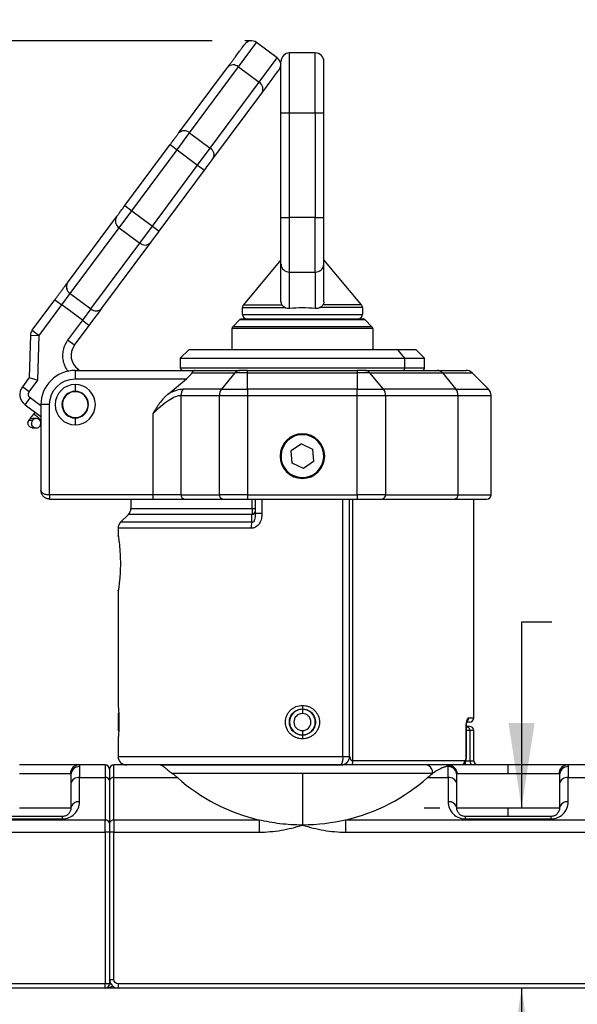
# Model space of a CAD drawing. Header units: millimetres. Extents: x 25 to 1092, y 25 to 838.
# Tile 4 of 60: x 265 to 352, y 125 to 278. Entities that reach past the tile are written whole.
import ezdxf

# ---------------------------------------------------------------- set-up
doc = ezdxf.new("R2010")
doc.units = ezdxf.units.MM
doc.header["$LTSCALE"] = 4
doc.linetypes.add('SLD-Solid', pattern=[0])
doc.layers.add('DIMENSIONS', color=140, linetype='SLD-Solid', lineweight=25)
doc.styles.add('SLDTEXTSTYLE0', font='VERDANA.TTF')
doc.dimstyles.new('SLDDIMSTYLE0', dxfattribs={"dimtxt": 8.632031, "dimasz": 13.208, "dimexe": 0, "dimexo": 0.0625, "dimgap": 2.158008, "dimtad": 0, "dimtih": 1, "dimtoh": 1, "dimlfac": 0.75, "dimrnd": 1e-09, "dimzin": 4, "dimdsep": 46, "dimtxsty": 'SLDTEXTSTYLE0', "dimsah": 1, "dimcen": 0.09, "dimadec": 0, "dimazin": 1, "dimtfac": 1, "dimtmove": 0, "dimatfit": 0, "dimfxl": 0, "dimfrac": 2, "dimtolj": 1, "dimtzin": 12, "dimarcsym": 0})
doc.dimstyles.new('SLDDIMSTYLE4', dxfattribs={"dimtxt": 8.632031, "dimasz": 13.208, "dimexe": 0, "dimexo": 0.0625, "dimgap": 2.158008, "dimtad": 0, "dimtih": 1, "dimtoh": 1, "dimlfac": 0.75, "dimrnd": 1e-09, "dimzin": 12, "dimdsep": 46, "dimtxsty": 'SLDTEXTSTYLE0', "dimsah": 1, "dimcen": 0.09, "dimadec": 0, "dimazin": 3, "dimtfac": 1, "dimtofl": 0, "dimtmove": 0, "dimatfit": 3, "dimfxl": 0, "dimfrac": 2, "dimtolj": 1, "dimtzin": 12, "dimarcsym": 0})

# ---------------------------------------------------------------- blocks, each defined once
blk = doc.blocks.new('_D_20')
at = {"layer": 'DIMENSIONS'}
for p, q in [((417.4, 335.51), (417.4, 360.91)), ((354.57, 335.51), (430.1, 335.51)), ((404.57, 317.79), (401.67, 317.79)), ((401.67, 317.79), (401.67, 304.07)), ((430.22, 317.79), (433.12, 317.79)), ((433.12, 317.79), (433.12, 304.07)), ((401.67, 304.07), (404.57, 304.07)), ((433.12, 304.07), (430.22, 304.07)), ((354.57, 298.18), (430.1, 298.18)), ((417.4, 298.18), (417.4, 272.78))]:
    blk.add_line(p, q, dxfattribs=at)
for points in [[(417.4, 335.51), (419.43, 348.72), (415.36, 348.72)], [(417.4, 298.18), (415.36, 284.97), (419.43, 284.97)]]:
    blk.add_solid(points, dxfattribs=at)
at = {"layer": 'DIMENSIONS', "char_height": 8.467, "attachment_point": 1, "style": 'SLDTEXTSTYLE0'}
for s, insert in [('28.0', (404.57, 330.48)), ('1.10', (404.57, 314.82))]:
    blk.add_mtext(s, dxfattribs=dict(at, insert=insert))
blk = doc.blocks.new('_D_21')
at = {"layer": 'DIMENSIONS'}
for p, q in [((455.04, 338.18), (455.04, 363.58)), ((354.57, 338.18), (467.74, 338.18)), ((442.21, 317.79), (439.32, 317.79)), ((439.32, 317.79), (439.32, 304.07)), ((467.87, 317.79), (470.76, 317.79)), ((470.76, 317.79), (470.76, 304.07)), ((439.32, 304.07), (442.21, 304.07)), ((470.76, 304.07), (467.87, 304.07)), ((354.57, 295.51), (467.74, 295.51)), ((455.04, 295.51), (455.04, 270.11))]:
    blk.add_line(p, q, dxfattribs=at)
for points in [[(455.04, 338.18), (457.07, 351.38), (453.01, 351.38)], [(455.04, 295.51), (453.01, 282.3), (457.07, 282.3)]]:
    blk.add_solid(points, dxfattribs=at)
at = {"layer": 'DIMENSIONS', "char_height": 8.467, "attachment_point": 1, "style": 'SLDTEXTSTYLE0'}
for s, insert in [('32.0', (442.21, 330.48)), ('1.26', (442.21, 314.82))]:
    blk.add_mtext(s, dxfattribs=dict(at, insert=insert))
blk = doc.blocks.new('_D_26')
at = {"layer": 'DIMENSIONS'}
for p, q in [((295.02, 274.91), (42.32, 274.91)), ((55.02, 274.91), (55.02, 220.75)), ((42.2, 205.1), (39.3, 205.1)), ((39.3, 205.1), (39.3, 191.38)), ((67.85, 205.1), (70.75, 205.1)), ((70.75, 205.1), (70.75, 191.38)), ((39.3, 191.38), (42.2, 191.38)), ((70.75, 191.38), (67.85, 191.38)), ((55.02, 127.7), (55.02, 189.45)), ((123.29, 127.7), (42.32, 127.7))]:
    blk.add_line(p, q, dxfattribs=at)
for points in [[(55.02, 274.91), (52.99, 261.71), (57.05, 261.71)], [(55.02, 127.7), (57.05, 140.91), (52.99, 140.91)]]:
    blk.add_solid(points, dxfattribs=at)
at = {"layer": 'DIMENSIONS', "char_height": 8.467, "attachment_point": 1, "style": 'SLDTEXTSTYLE0'}
for s, insert in [('110.4', (38.61, 217.78)), ('4.35', (42.2, 202.13))]:
    blk.add_mtext(s, dxfattribs=dict(at, insert=insert))
blk = doc.blocks.new('_D_28')
at = {"layer": 'DIMENSIONS'}
for p, q in [((347.81, 184.58), (343.12, 184.58)), ((343.12, 184.58), (343.12, 155.7)), ((363.37, 184.58), (360.47, 184.58)), ((360.47, 184.58), (360.47, 170.86)), ((389.02, 184.58), (391.92, 184.58)), ((391.92, 184.58), (391.92, 170.86)), ((360.47, 170.86), (363.37, 170.86)), ((391.92, 170.86), (389.02, 170.86)), ((327.96, 155.7), (330.42, 155.7)), ((343.12, 127.7), (343.12, 102.3))]:
    blk.add_line(p, q, dxfattribs=at)
for points in [[(343.12, 155.7), (345.15, 168.91), (341.09, 168.91)], [(343.12, 127.7), (341.09, 114.5), (345.15, 114.5)]]:
    blk.add_solid(points, dxfattribs=at)
at = {"layer": 'DIMENSIONS', "char_height": 8.467, "attachment_point": 1, "style": 'SLDTEXTSTYLE0'}
for s, insert in [('21.0', (363.37, 197.27)), ('0.83', (363.37, 181.62))]:
    blk.add_mtext(s, dxfattribs=dict(at, insert=insert))

msp = doc.modelspace()

# ---------------------------------------------------------------- linework, layer by layer
for p, q in [((299.099, 270.856), (301.919, 274.65)), ((305.129, 272.263), (301.919, 274.65)), ((307.037, 263.703), (307.037, 273.036)), ((311.037, 273.036), (307.037, 273.036)), ((311.037, 263.703), (311.037, 273.036)), ((291.494, 260.626), (299.099, 270.856)), ((299.099, 270.856), (302.309, 268.47)), ((302.309, 268.47), (305.129, 272.263)), ((289.77, 260.541), (297.374, 270.771)), ((294.704, 258.24), (302.309, 268.47)), ((295.12, 256.564), (302.725, 266.794)), ((305.704, 263.703), (307.037, 263.703)), ((305.704, 247.442), (305.704, 263.703)), ((307.037, 247.442), (307.037, 263.703)), ((307.037, 263.703), (311.037, 263.703)), ((311.037, 263.703), (312.371, 263.703)), ((311.037, 263.703), (311.037, 247.442)), ((312.371, 247.442), (312.371, 263.703)), ((289.531, 257.985), (291.494, 260.626)), ((291.494, 260.626), (294.704, 258.24)), ((281.419, 249.308), (288.461, 258.781)), ((288.461, 258.781), (289.531, 257.985)), ((282.489, 248.512), (289.531, 257.985)), ((289.531, 257.985), (292.741, 255.599)), ((292.741, 255.599), (294.704, 258.24)), ((285.699, 246.126), (292.741, 255.599)), ((292.741, 255.599), (293.811, 254.803)), ((286.769, 245.331), (293.811, 254.803)), ((280.525, 245.871), (282.489, 248.512)), ((281.419, 249.308), (282.489, 248.512)), ((282.489, 248.512), (285.699, 246.126)), ((272.505, 237.318), (280.11, 247.547)), ((305.704, 247.442), (307.037, 247.442)), ((307.037, 238.983), (307.037, 247.442)), ((311.037, 247.442), (307.037, 247.442)), ((311.037, 238.983), (311.037, 247.442)), ((311.037, 247.442), (312.371, 247.442)), ((272.921, 235.642), (280.525, 245.871)), ((280.525, 245.871), (283.735, 243.485)), ((283.735, 243.485), (285.699, 246.126)), ((285.699, 246.126), (286.769, 245.331)), ((276.131, 233.255), (283.735, 243.485)), ((277.855, 233.34), (285.46, 243.57)), ((305.704, 240.854), (299.86, 233.889)), ((318.215, 233.889), (312.371, 240.854)), ((305.704, 234.332), (305.704, 240.191)), ((307.037, 238.983), (311.037, 238.983)), ((307.037, 233.312), (307.037, 238.983)), ((311.037, 238.983), (311.037, 233.312)), ((312.371, 234.332), (312.371, 240.191)), ((267.007, 229.921), (270.539, 234.672)), ((270.539, 234.672), (271.609, 233.877)), ((271.609, 233.877), (272.918, 235.638)), ((272.918, 235.638), (272.921, 235.642)), ((272.918, 235.638), (276.128, 233.252)), ((272.921, 235.642), (276.131, 233.255)), ((268.077, 229.126), (271.609, 233.877)), ((274.819, 231.49), (271.609, 233.877)), ((276.128, 233.252), (274.819, 231.49)), ((276.128, 233.252), (276.131, 233.255)), ((299.704, 232.37), (299.704, 233.46)), ((299.704, 233.46), (306.311, 233.46)), ((299.86, 233.889), (305.843, 233.889)), ((318.371, 233.46), (311.764, 233.46)), ((318.215, 233.889), (312.231, 233.889)), ((318.371, 233.46), (318.371, 232.37)), ((274.819, 231.49), (272.515, 228.392)), ((274.819, 231.49), (275.889, 230.695)), ((298.221, 230.487), (299.32, 231.586)), ((299.32, 231.586), (318.755, 231.586)), ((299.704, 232.37), (318.371, 232.37)), ((318.755, 231.586), (319.854, 230.487)), ((267.007, 229.921), (268.077, 229.126)), ((273.585, 227.596), (275.889, 230.695)), ((298.104, 226.903), (298.104, 230.204)), ((319.971, 230.204), (298.104, 230.204)), ((319.854, 230.487), (298.221, 230.487)), ((319.971, 230.204), (319.971, 226.903)), ((266.744, 229.164), (266.558, 222.613)), ((266.744, 229.164), (268.077, 229.126)), ((267.879, 222.155), (268.077, 229.126)), ((273.585, 227.596), (272.515, 228.392)), ((291.371, 226.903), (290.037, 225.57)), ((323.862, 226.903), (291.371, 226.903)), ((324.981, 225.57), (323.862, 226.903)), ((326.704, 226.903), (323.862, 226.903)), ((328.037, 225.57), (326.704, 226.903)), ((290.037, 225.57), (290.037, 224.103)), ((290.037, 225.57), (324.981, 225.57)), ((324.981, 224.103), (324.981, 225.57)), ((324.981, 225.57), (328.037, 225.57)), ((328.037, 224.103), (328.037, 225.57)), ((273.704, 223.703), (273.704, 222.37)), ((273.704, 223.703), (292.355, 223.703)), ((274.014, 223.703), (274.134, 223.865)), ((274.352, 223.703), (274.134, 223.865)), ((290.037, 224.103), (324.981, 224.103)), ((292.355, 223.703), (299.319, 223.703)), ((300.513, 223.313), (300.513, 223.703)), ((300.513, 223.703), (317.562, 223.703)), ((317.562, 223.703), (317.562, 223.313)), ((318.756, 223.703), (330.022, 223.703)), ((324.981, 224.103), (328.037, 224.103)), ((266.558, 222.613), (265.479, 221.162)), ((266.549, 220.366), (267.879, 222.155)), ((266.558, 222.613), (267.879, 222.155)), ((273.704, 222.37), (290.983, 222.37)), ((288.137, 220.023), (290.983, 222.37)), ((291.858, 223.313), (298.542, 223.313)), ((298.542, 223.313), (296.437, 220.76)), ((300.513, 223.313), (298.542, 223.313)), ((300.513, 220.76), (300.513, 223.313)), ((300.513, 223.313), (317.562, 223.313)), ((317.562, 223.313), (317.562, 220.76)), ((319.533, 223.313), (317.562, 223.313)), ((321.638, 220.76), (319.533, 223.313)), ((319.533, 223.313), (330.8, 223.313)), ((330.8, 223.313), (332.904, 220.76)), ((330.8, 223.313), (335.428, 223.313)), ((337.98, 220.76), (335.428, 223.313)), ((266.549, 220.366), (265.479, 221.162)), ((273.704, 221.503), (273.704, 220.436)), ((296.437, 220.76), (290.468, 220.76)), ((296.437, 220.76), (300.513, 220.76)), ((300.513, 220.76), (300.513, 219.817)), ((317.562, 220.76), (300.513, 220.76)), ((317.562, 219.817), (317.562, 220.76)), ((317.562, 220.76), (321.638, 220.76)), ((332.904, 220.76), (321.638, 220.76)), ((332.904, 220.76), (337.98, 220.76)), ((265.891, 218.363), (266.686, 219.433)), ((268.371, 218.181), (266.686, 219.433)), ((290.146, 219.817), (296.115, 219.817)), ((290.146, 219.817), (290.146, 204.37)), ((296.115, 219.817), (300.513, 219.817)), ((296.115, 204.37), (296.115, 219.817)), ((300.513, 219.817), (317.562, 219.817)), ((300.513, 219.817), (300.513, 204.37)), ((317.562, 204.37), (317.562, 219.817)), ((317.562, 219.817), (321.96, 219.817)), ((321.96, 219.817), (321.96, 204.37)), ((321.96, 219.817), (333.226, 219.817)), ((333.226, 219.817), (333.226, 204.37)), ((333.226, 219.817), (338.371, 219.817)), ((338.371, 204.37), (338.371, 219.817)), ((265.891, 218.363), (268.371, 216.52)), ((268.371, 218.37), (268.371, 205.036)), ((269.704, 218.37), (268.371, 218.37)), ((269.704, 204.37), (269.704, 218.37)), ((266.494, 215.934), (267.028, 215.9)), ((267.671, 216.212), (267.156, 216.246)), ((267.462, 217.195), (267.213, 216.901)), ((268.227, 215.874), (268.319, 215.982)), ((268.331, 215.952), (268.371, 215.998)), ((273.704, 216.303), (273.704, 215.236)), ((285.748, 216.922), (285.748, 204.37)), ((267.029, 214.784), (267.579, 214.748)), ((309.037, 213.703), (309.037, 213.836)), ((308.869, 212.287), (307.293, 211.182)), ((307.461, 209.265), (307.293, 211.182)), ((308.869, 212.287), (310.613, 211.474)), ((310.613, 211.474), (310.782, 209.557)), ((309.206, 208.453), (307.461, 209.265)), ((310.782, 209.557), (309.206, 208.453)), ((309.037, 206.903), (309.037, 207.036)), ((285.748, 204.37), (269.704, 204.37)), ((269.704, 204.37), (269.704, 203.703)), ((269.704, 203.703), (285.748, 203.703)), ((282.371, 203.703), (282.371, 202.255)), ((290.146, 204.37), (285.748, 204.37)), ((285.748, 204.37), (285.748, 203.703)), ((290.146, 204.37), (296.115, 204.37)), ((290.696, 203.703), (296.665, 203.703)), ((300.513, 204.37), (296.115, 204.37)), ((300.513, 204.37), (300.513, 203.703)), ((300.513, 204.37), (317.562, 204.37)), ((300.513, 203.703), (317.562, 203.703)), ((301.233, 202.255), (301.233, 203.703)), ((301.704, 203.703), (301.704, 201.472)), ((302.745, 203.703), (302.745, 201.472)), ((315.33, 163.703), (315.33, 203.703)), ((316.371, 163.703), (316.371, 203.703)), ((316.842, 203.703), (316.842, 163.036)), ((321.96, 204.37), (317.562, 204.37)), ((317.562, 204.37), (317.562, 203.703)), ((321.41, 203.703), (332.676, 203.703)), ((321.96, 204.37), (333.226, 204.37)), ((333.226, 204.37), (338.371, 204.37)), ((335.704, 169.703), (335.704, 203.703)), ((282.371, 202.255), (301.233, 202.255)), ((301.233, 202.255), (301.704, 202.255)), ((280.761, 200.094), (281.98, 201.313)), ((301.174, 201.313), (281.98, 201.313)), ((301.169, 200.094), (301.174, 201.313)), ((302.745, 201.472), (301.704, 201.472)), ((280.371, 199.151), (280.371, 198.022)), ((301.06, 199.151), (280.371, 199.151)), ((301.169, 200.094), (280.761, 200.094)), ((280.371, 189.384), (280.371, 171.673)), ((280.389, 189.422), (280.383, 189.384)), ((280.401, 189.519), (280.399, 189.491)), ((309.04, 171.629), (309.04, 171.07)), ((280.46, 170.459), (280.371, 170.37)), ((280.371, 170.37), (280.371, 170.209)), ((280.371, 170.209), (280.467, 170.294)), ((280.371, 170.209), (280.371, 167.703)), ((309.037, 171.07), (309.764, 170.925)), ((309.037, 171.036), (309.037, 170.37)), ((334.518, 163.703), (334.518, 168.37)), ((334.518, 168.37), (334.548, 168.37)), ((334.548, 163.703), (334.548, 168.37)), ((334.901, 169.703), (335.704, 169.703)), ((280.371, 167.703), (280.458, 167.616)), ((309.037, 167.703), (309.037, 167.036)), ((309.037, 167.003), (309.037, 166.444)), ((335.063, 167.703), (334.548, 167.703)), ((335.063, 167.703), (335.063, 163.036)), ((335.704, 167.703), (335.063, 167.703)), ((335.704, 163.036), (335.704, 167.703)), ((280.371, 166.4), (280.371, 163.703)), ((278.371, 162.37), (274.261, 162.37)), ((278.371, 162.37), (278.371, 160.417)), ((279.704, 160.417), (279.704, 162.37)), ((286.973, 162.37), (279.704, 162.37)), ((280.371, 163.703), (315.33, 163.703)), ((315.33, 163.703), (316.371, 163.703)), ((334.297, 163.036), (316.842, 163.036)), ((334.412, 163.036), (335.063, 163.036)), ((334.412, 162.37), (334.412, 162.955)), ((334.548, 163.703), (334.518, 163.703)), ((335.063, 163.036), (335.704, 163.036)), ((341.037, 161.036), (341.037, 162.37)), ((354.371, 162.37), (350.261, 162.37)), ((265.037, 161.036), (272.943, 161.036)), ((274.371, 162.126), (274.371, 160.417)), ((309.037, 161.036), (288.805, 161.036)), ((309.037, 161.036), (309.037, 153.036)), ((329.27, 161.036), (309.037, 161.036)), ((331.704, 160.417), (331.704, 162.126)), ((333.065, 161.036), (341.037, 161.036)), ((341.037, 161.036), (348.943, 161.036)), ((350.371, 162.126), (350.371, 160.417)), ((273.037, 159.474), (273.037, 155.703)), ((274.371, 156.646), (274.371, 160.417)), ((274.371, 160.417), (278.371, 160.417)), ((278.371, 160.417), (278.371, 153.817)), ((279.037, 159.946), (279.037, 153.346)), ((279.704, 160.417), (289.582, 160.417)), ((279.704, 153.817), (279.704, 160.417)), ((328.493, 160.417), (331.704, 160.417)), ((331.704, 160.417), (331.704, 156.646)), ((333.037, 155.703), (333.037, 159.474)), ((349.037, 159.474), (349.037, 155.703)), ((350.371, 156.646), (350.371, 160.417)), ((350.371, 160.417), (354.371, 160.417)), ((265.037, 155.703), (273.037, 155.703)), ((333.037, 155.703), (341.037, 155.703)), ((341.037, 155.703), (349.037, 155.703)), ((341.037, 154.37), (341.037, 155.703)), ((278.371, 153.817), (239.761, 153.817)), ((271.704, 154.37), (258.371, 154.37)), ((258.371, 153.979), (271.704, 153.979)), ((271.704, 153.979), (271.704, 154.37)), ((278.371, 151.932), (278.371, 153.817)), ((279.704, 153.817), (279.704, 151.932)), ((302.313, 153.817), (279.704, 153.817)), ((302.313, 153.817), (302.313, 151.932)), ((315.761, 153.817), (315.761, 151.932)), ((354.371, 153.817), (315.761, 153.817)), ((334.371, 154.37), (334.371, 153.979)), ((347.704, 154.37), (334.371, 154.37)), ((334.371, 153.979), (347.704, 153.979)), ((347.704, 153.979), (347.704, 154.37)), ((239.761, 151.932), (278.371, 151.932)), ((278.371, 151.932), (278.371, 128.37)), ((279.037, 151.932), (278.371, 151.932)), ((279.037, 151.932), (279.037, 129.036)), ((279.704, 151.932), (279.037, 151.932)), ((279.037, 151.932), (279.037, 128.37)), ((279.704, 129.036), (279.704, 151.932)), ((279.704, 151.932), (302.313, 151.932)), ((315.761, 151.932), (354.371, 151.932)), ((279.037, 129.036), (279.704, 129.036)), ((278.371, 128.37), (204.371, 128.37)), ((278.371, 127.703), (204.371, 127.703)), ((278.371, 127.703), (278.371, 128.37)), ((279.037, 128.37), (278.371, 128.37)), ((280.371, 127.703), (278.371, 127.703)), ((279.037, 128.37), (279.216, 128.37)), ((354.371, 128.37), (280.371, 128.37)), ((280.371, 128.37), (280.371, 127.703)), ((354.371, 127.703), (280.371, 127.703))]:
    msp.add_line(p, q)
at = {"flags": 128}
for points in [[(280.408, 197.863), (280.396, 197.908), (280.389, 197.984)], [(280.389, 189.422), (280.396, 189.498), (280.401, 189.519)], [(316.842, 163.036), (316.839, 162.906), (316.827, 162.781), (316.809, 162.666), (316.785, 162.565), (316.756, 162.482), (316.722, 162.421), (316.685, 162.383), (316.647, 162.37)]]:
    msp.add_lwpolyline(points, dxfattribs=at)
for centre, radius, start, end in [((301.124, 273.58), 1.333, 53.37274, 143.37274), ((307.037, 271.703), 1.333, 90, 180), ((311.037, 271.703), 1.333, 360, 90), ((298.28, 269.935), 1.233, 48.35968, 137.27577), ((304.334, 271.193), 1.333, 323.37274, 53.37274), ((301.663, 267.42), 1.233, 329.46971, 58.3858), ((290.675, 259.705), 1.233, 48.35968, 137.27577), ((294.058, 257.19), 1.233, 329.46971, 58.3858), ((281.171, 246.921), 1.233, 149.46971, 238.3858), ((284.554, 244.406), 1.233, 228.35968, 317.27577), ((306.978, 240.257), 1.275, 182.95214, 272.67534), ((311.097, 240.257), 1.275, 267.32466, 357.04786), ((273.564, 236.688), 1.233, 149.46243, 238.38091), ((273.567, 236.691), 1.233, 149.46971, 238.3858), ((276.947, 234.173), 1.233, 228.36457, 317.28305), ((276.95, 234.177), 1.233, 228.35968, 317.27577), ((300.371, 233.46), 0.667, 140, 180), ((317.704, 233.46), 0.667, 0, 40), ((299.603, 231.303), 0.4, 90, 135), ((300.371, 232.37), 0.667, 180, 270), ((317.704, 232.37), 0.667, 270, 0), ((318.472, 231.303), 0.4, 45, 90), ((268.077, 229.126), 1.333, 143.37274, 178.37274), ((298.504, 230.204), 0.4, 135, 180), ((319.571, 230.204), 0.4, 0, 45), ((275.725, 226.005), 2.667, 143.37274, 233.37274), ((273.704, 218.37), 5.333, 90, 180), ((290.437, 224.103), 0.4, 180, 270), ((299.342, 222.689), 1.014, 91.26355, 142.07802), ((318.733, 222.689), 1.014, 37.92198, 88.73645), ((324.61, 224.074), 0.372, 275.43706, 4.56041), ((327.637, 224.103), 0.4, 270, 0), ((330, 222.689), 1.014, 37.92198, 88.73645), ((334.485, 222.37), 1.333, 45, 90), ((267.084, 219.968), 2, 143.37274, 233.37274), ((273.704, 218.37), 3.133, 90, 270), ((273.704, 218.37), 2.067, 90, 180), ((273.704, 218.37), 2, 339.0388, 159.0388), ((273.704, 218.37), 3.133, 270, 90), ((273.704, 218.37), 2.067, 0, 90), ((291.634, 219.836), 1.487, 141.57262, 180.71028), ((297.602, 219.836), 1.487, 141.57262, 180.71028), ((320.473, 219.836), 1.487, 359.28972, 38.42738), ((331.739, 219.836), 1.487, 359.28972, 38.42738), ((337.037, 219.817), 1.333, 0, 45), ((273.704, 218.37), 2, 159.0388, 339.0388), ((273.704, 218.37), 2.067, 180, 270), ((273.704, 218.37), 2.067, 270, 0), ((265.157, 213.343), 4.109, 39.41556, 59.97568), ((309.037, 210.37), 3.467, 90, 270), ((309.037, 210.37), 3.333, 335.02257, 155.02257), ((309.037, 210.37), 3.467, 270, 90), ((309.037, 210.37), 3.333, 155.02257, 335.02257), ((290.761, 204.316), 0.617, 175.03898, 263.98031), ((296.729, 204.316), 0.617, 175.03898, 263.98031), ((321.345, 204.316), 0.617, 276.01969, 4.96102), ((332.612, 204.316), 0.617, 276.01969, 4.96102), ((337.704, 204.37), 0.667, 270, 0), ((281.037, 202.255), 1.333, 315, 0), ((301.158, 201.864), 0.552, 271.71505, 351.62256), ((281.704, 199.151), 1.333, 135, 180), ((304.743, 199.204), 3.683, 166.02229, 180.82687), ((309.037, 169.036), 2, 90, 270), ((309.037, 169.036), 1.333, 90, 270), ((309.037, 169.036), 2.033, 89.93766, 90), ((309.037, 169.036), 2, 270, 90), ((309.037, 169.036), 1.333, 270, 90), ((334.231, 169.699), 0.67, 304.05398, 0.35284), ((335.037, 169.703), 0.667, 270, 0), ((335.037, 167.703), 0.667, 0, 90), ((274.269, 161.044), 1.326, 90.34134, 180.33732), ((278.371, 161.703), 0.667, 0, 90), ((279.704, 161.703), 0.667, 90, 180), ((281.704, 163.703), 1.333, 180, 270), ((313.592, 163.386), 1.767, 324.89325, 10.34524), ((315.037, 163.703), 1.333, 270, 0), ((328.097, 161.211), 1.186, 351.5269, 77.66547), ((331.712, 160.897), 1.33, 1.09601, 90.11043), ((333.648, 163.019), 0.65, 271.59396, 1.50985), ((335.722, 163.029), 0.659, 179.31145, 269.29449), ((336.371, 163.036), 0.667, 180, 270), ((350.269, 161.044), 1.326, 90.34134, 180.33732), ((274.347, 160.817), 1.31, 88.95437, 178.91474), ((331.728, 160.817), 1.31, 1.08526, 91.04563), ((350.347, 160.817), 1.31, 88.95437, 178.91474), ((274.204, 159.239), 1.19, 81.95053, 168.57825), ((278.454, 159.828), 0.595, 11.42175, 98.04947), ((279.621, 159.828), 0.595, 81.95053, 168.57825), ((309.037, 182.37), 29.333, 228.45066, 256.74852), ((309.037, 182.37), 29.333, 283.25148, 311.54934), ((331.871, 159.239), 1.19, 11.42175, 98.04947), ((350.204, 159.239), 1.19, 81.95053, 168.57825), ((274.204, 155.467), 1.19, 81.95053, 168.57825), ((331.871, 155.467), 1.19, 11.42175, 98.04947), ((350.204, 155.467), 1.19, 81.95053, 168.57825), ((278.454, 153.228), 0.595, 11.42175, 98.04947), ((279.621, 153.228), 0.595, 81.95053, 168.57825), ((280.371, 129.036), 1.333, 180, 270), ((278.371, 128.37), 0.667, 270, 0)]:
    msp.add_arc(centre, radius, start, end)
for centre, major_axis, ratio, start_param, end_param in [((309.037, 229.061), (9.333, 0), 0.4663077, 1.3548358, 1.7867568), ((292.355, 222.37), (0, 1.333), 0.5266817, 0, 0.7853982), ((290.068, 222.37), (1.832, 1.254), 0.2475294, 5.0593343, 5.8447325)]:
    msp.add_ellipse(centre, major_axis=major_axis, ratio=ratio, start_param=start_param, end_param=end_param)
for points, knots in [([(297.374, 270.771), (297.433, 270.85), (297.551, 271.009), (297.721, 271.237), (297.885, 271.458), (298.044, 271.672), (298.197, 271.878), (298.345, 272.076), (298.611, 272.434), (298.964, 272.909), (299.353, 273.432), (299.662, 273.848), (299.849, 274.1), (299.955, 274.242), (300.012, 274.319), (300.047, 274.366), (300.052, 274.372), (300.054, 274.375)], [0, 0, 0, 0, 0.0343141, 0.0685931, 0.1028519, 0.1371051, 0.1713675, 0.2056539, 0.239979, 0.3641255, 0.4883175, 0.6154333, 0.7425957, 0.8069779, 0.8712743, 0.9355825, 1, 1, 1, 1]), ([(305.704, 263.703), (305.704, 263.801), (305.704, 263.996), (305.704, 264.288), (305.704, 264.58), (305.704, 264.87), (305.704, 265.318), (305.704, 265.917), (305.704, 266.662), (305.704, 267.389), (305.704, 268.33), (305.704, 269.4), (305.704, 270.269), (305.704, 270.819), (305.704, 271.149), (305.704, 271.404), (305.704, 271.56), (305.704, 271.648), (305.704, 271.695), (305.704, 271.7), (305.704, 271.703)], [0, 0, 0, 0, 0.0233353, 0.0466281, 0.0699098, 0.0932116, 0.1165649, 0.1783006, 0.2400921, 0.3044019, 0.3687678, 0.5000056, 0.6312435, 0.6955534, 0.7599192, 0.821655, 0.8834464, 0.9223093, 0.9611121, 1, 1, 1, 1]), ([(312.371, 263.703), (312.371, 265.825), (312.371, 267.86), (312.371, 270.86), (312.371, 271.703), (312.371, 271.703)], [0, 0, 0, 0, 0.5, 0.5, 1, 1, 1, 1]), ([(288.461, 258.781), (288.492, 258.823), (288.555, 258.908), (288.65, 259.035), (288.743, 259.161), (288.869, 259.329), (289.023, 259.538), (289.202, 259.777), (289.369, 260.002), (289.52, 260.206), (289.657, 260.39), (289.732, 260.491), (289.77, 260.541)], [0, 0, 0, 0, 0.061656, 0.1231264, 0.1846299, 0.2463852, 0.3730858, 0.5000535, 0.6267542, 0.7537219, 0.8767948, 1, 1, 1, 1]), ([(280.11, 247.547), (280.128, 247.572), (280.165, 247.621), (280.226, 247.703), (280.29, 247.79), (280.383, 247.915), (280.511, 248.086), (280.678, 248.311), (280.856, 248.551), (281.041, 248.8), (281.229, 249.053), (281.356, 249.223), (281.419, 249.308)], [0, 0, 0, 0, 0.061656, 0.1231264, 0.1846299, 0.2463852, 0.3730858, 0.5000535, 0.6267542, 0.7537219, 0.8767948, 1, 1, 1, 1]), ([(305.704, 240.191), (305.704, 240.237), (305.704, 240.329), (305.704, 240.481), (305.704, 240.642), (305.704, 240.814), (305.704, 240.997), (305.704, 241.191), (305.704, 241.573), (305.704, 242.196), (305.704, 243.128), (305.704, 244.149), (305.704, 245.052), (305.704, 245.786), (305.704, 246.333), (305.704, 246.885), (305.704, 247.256), (305.704, 247.442)], [0, 0, 0, 0, 0.0351256, 0.0701162, 0.1050267, 0.1399126, 0.1748296, 0.2098331, 0.2449782, 0.3724586, 0.5000161, 0.6274965, 0.755054, 0.8164244, 0.8775071, 0.9385998, 1, 1, 1, 1]), ([(312.371, 240.191), (312.371, 240.835), (312.371, 241.859), (312.371, 244.427), (312.371, 245.919), (312.371, 247.442)], [0, 0, 0, 0, 0.5, 0.5, 1, 1, 1, 1]), ([(270.539, 234.672), (270.586, 234.736), (270.681, 234.863), (270.822, 235.054), (270.962, 235.243), (271.15, 235.496), (271.383, 235.808), (271.65, 236.168), (271.901, 236.505), (272.129, 236.811), (272.333, 237.086), (272.446, 237.238), (272.502, 237.314)], [0, 0, 0, 0, 0.06167221, 0.12314747, 0.18464485, 0.24638315, 0.37312957, 0.50005391, 0.62680034, 0.75372469, 0.87681825, 1, 1, 1, 1]), ([(306.311, 233.46), (306.209, 233.519), (306.119, 233.588), (305.96, 233.737), (305.894, 233.816), (305.843, 233.889)], [0, 0, 0, 0, 0.5, 0.5, 1, 1, 1, 1]), ([(311.764, 233.46), (311.865, 233.519), (311.956, 233.588), (312.115, 233.737), (312.181, 233.816), (312.231, 233.889)], [0, 0, 0, 0, 0.5, 0.5, 1, 1, 1, 1]), ([(299.603, 231.703), (299.604, 231.703), (299.607, 231.703), (299.626, 231.703), (299.658, 231.703), (299.702, 231.703), (299.79, 231.703), (299.956, 231.703), (300.256, 231.703), (300.646, 231.703), (301.294, 231.703), (302.319, 231.703), (303.828, 231.703), (305.518, 231.703), (307.277, 231.703), (309.037, 231.703), (310.798, 231.703), (312.556, 231.703), (314.247, 231.703), (315.756, 231.703), (316.781, 231.703), (317.429, 231.703), (317.819, 231.703), (318.119, 231.703), (318.303, 231.703), (318.407, 231.703), (318.462, 231.703), (318.468, 231.703), (318.472, 231.703)], [0, 0, 0, 0, 0.0116737, 0.0233258, 0.0349721, 0.046628, 0.0583094, 0.0891936, 0.1201015, 0.1522734, 0.1844691, 0.2501183, 0.3157676, 0.3800526, 0.4417717, 0.5000028, 0.5582339, 0.6199531, 0.6842381, 0.7498874, 0.8155366, 0.8477085, 0.8799042, 0.9107884, 0.9416963, 0.9611377, 0.980548, 1, 1, 1, 1]), ([(300.371, 231.703), (300.371, 231.703), (301.284, 231.703), (304.534, 231.703), (306.739, 231.703), (311.336, 231.703), (313.54, 231.703), (316.791, 231.703), (317.704, 231.703), (317.704, 231.703)], [0, 0, 0, 0, 0.25, 0.25, 0.5, 0.5, 0.75, 0.75, 1, 1, 1, 1]), ([(272.515, 228.392), (272.258, 227.956), (271.861, 227.283), (271.705, 226.238), (271.738, 225.418), (271.948, 224.629), (272.233, 223.951), (272.554, 223.636), (272.68, 223.512)], [0, 0, 0, 0, 0.2835535, 0.4377646, 0.5921108, 0.7463219, 0.9006681, 1, 1, 1, 1]), ([(330.022, 223.703), (330.12, 223.703), (330.316, 223.703), (330.599, 223.703), (330.874, 223.703), (331.138, 223.703), (331.394, 223.703), (331.64, 223.703), (332.082, 223.703), (332.671, 223.703), (333.318, 223.703), (333.833, 223.703), (334.144, 223.703), (334.32, 223.703), (334.415, 223.703), (334.474, 223.703), (334.481, 223.703), (334.485, 223.703)], [0, 0, 0, 0, 0.03432957, 0.06862448, 0.10289931, 0.13716867, 0.17144717, 0.20574941, 0.24008997, 0.36424676, 0.48844914, 0.61554124, 0.74268001, 0.80704053, 0.8713164, 0.93560409, 1, 1, 1, 1]), ([(288.137, 220.023), (288.121, 220.01), (288.089, 219.984), (288.027, 219.93), (287.919, 219.836), (287.71, 219.64), (287.314, 219.226), (286.823, 218.609), (286.268, 217.796), (285.932, 217.231), (285.748, 216.922)], [0, 0, 0, 0, 0.01586703, 0.03142681, 0.06276865, 0.12526431, 0.24986176, 0.49935474, 0.72558492, 1, 1, 1, 1]), ([(285.748, 216.922), (286.611, 217.811), (287.471, 218.547), (288.996, 219.551), (289.659, 219.817), (290.146, 219.817)], [0, 0, 0, 0, 0.5, 0.5, 1, 1, 1, 1]), ([(267.03, 214.792), (266.977, 214.795), (266.843, 214.804), (266.647, 214.905), (266.476, 215.072), (266.374, 215.277), (266.339, 215.509), (266.374, 215.739), (266.457, 215.874), (266.494, 215.934)], [0, 0, 0, 0, 0.1018765, 0.2565572, 0.4109641, 0.5580236, 0.6923363, 0.8636959, 1, 1, 1, 1]), ([(267.226, 216.87), (267.128, 216.752), (266.932, 216.514), (266.681, 216.183), (266.482, 215.896), (266.415, 215.772), (266.382, 215.71)], [0, 0, 0, 0, 0.24764277, 0.49662926, 0.74894899, 1, 1, 1, 1]), ([(267.213, 216.901), (267.153, 216.829), (267.031, 216.684), (266.855, 216.461), (266.704, 216.261), (266.567, 216.065), (266.518, 215.978), (266.494, 215.934)], [0, 0, 0, 0, 0.183129, 0.3685421, 0.5630996, 0.782825, 1, 1, 1, 1]), ([(266.494, 215.934), (266.54, 215.988), (266.644, 216.109), (266.855, 216.213), (267.04, 216.256), (267.136, 216.241), (267.162, 216.237)], [0, 0, 0, 0, 0.2762595, 0.6245218, 0.8978015, 1, 1, 1, 1]), ([(267.028, 215.9), (266.994, 215.849), (266.96, 215.789), (266.911, 215.64), (266.894, 215.553), (266.901, 215.357), (266.924, 215.249), (267.028, 215.044), (267.109, 214.949), (267.307, 214.809), (267.424, 214.766), (267.651, 214.738), (267.76, 214.753), (267.944, 214.814), (268.021, 214.86), (268.142, 214.958), (268.187, 215.011), (268.222, 215.061)], [0, 0, 0, 0, 0.125, 0.125, 0.25, 0.25, 0.375, 0.375, 0.5, 0.5, 0.625, 0.625, 0.75, 0.75, 0.875, 0.875, 1, 1, 1, 1]), ([(268.222, 215.061), (268.256, 215.111), (268.29, 215.172), (268.339, 215.32), (268.356, 215.408), (268.349, 215.603), (268.326, 215.711), (268.222, 215.916), (268.141, 216.012), (267.943, 216.152), (267.825, 216.195), (267.599, 216.222), (267.49, 216.207), (267.306, 216.146), (267.229, 216.1), (267.108, 216.002), (267.063, 215.95), (267.028, 215.9)], [0, 0, 0, 0, 0.125, 0.125, 0.25, 0.25, 0.375, 0.375, 0.5, 0.5, 0.625, 0.625, 0.75, 0.75, 0.875, 0.875, 1, 1, 1, 1]), ([(268.371, 205.036), (268.372, 205.015), (268.374, 204.975), (268.39, 204.919), (268.412, 204.87), (268.437, 204.828), (268.487, 204.758), (268.583, 204.667), (268.756, 204.561), (268.963, 204.477), (269.2, 204.416), (269.449, 204.377), (269.62, 204.372), (269.704, 204.37)], [0, 0, 0, 0, 0.0640233, 0.121264, 0.171722, 0.2153975, 0.2522916, 0.3932982, 0.5179771, 0.6466321, 0.7692914, 0.8867712, 1, 1, 1, 1]), ([(269.704, 203.703), (269.662, 203.704), (269.579, 203.707), (269.453, 203.725), (269.328, 203.755), (269.205, 203.798), (269.085, 203.853), (268.97, 203.921), (268.861, 204.001), (268.728, 204.12), (268.583, 204.297), (268.467, 204.521), (268.387, 204.772), (268.377, 204.939), (268.371, 205.036)], [0, 0, 0, 0, 0.0561967, 0.1133341, 0.1715385, 0.2309294, 0.291619, 0.3537129, 0.4173094, 0.4825, 0.6071044, 0.7480814, 0.8528983, 1, 1, 1, 1]), ([(302.745, 201.472), (302.744, 201.403), (302.741, 201.267), (302.724, 201.065), (302.695, 200.869), (302.639, 200.605), (302.538, 200.286), (302.355, 199.923), (302.115, 199.606), (301.858, 199.393), (301.63, 199.27), (301.446, 199.202), (301.255, 199.159), (301.125, 199.153), (301.06, 199.151)], [0, 0, 0, 0, 0.0639141, 0.1265749, 0.1882132, 0.2490711, 0.3773502, 0.4988736, 0.6276226, 0.7492138, 0.8116808, 0.8743339, 0.9372214, 1, 1, 1, 1]), ([(301.704, 201.472), (301.704, 201.299), (301.695, 201.13), (301.656, 200.805), (301.626, 200.648), (301.538, 200.372), (301.48, 200.252), (301.338, 200.099), (301.254, 200.069), (301.169, 200.094)], [0, 0, 0, 0, 0.25, 0.25, 0.5, 0.5, 0.75, 0.75, 1, 1, 1, 1]), ([(280.382, 198.032), (280.38, 198.042), (280.373, 198.091), (280.462, 197.517), (280.603, 196.373), (280.699, 195.021), (280.724, 193.871), (280.716, 192.998), (280.681, 192.152), (280.607, 191.117), (280.479, 190.008), (280.419, 189.617), (280.389, 189.422)], [0, 0, 0, 0, 0.0326824, 0.1706801, 0.3085984, 0.4464417, 0.5157629, 0.5850521, 0.6542974, 0.7238504, 0.8619217, 1, 1, 1, 1]), ([(280.371, 171.673), (280.371, 171.673), (280.372, 171.656), (280.379, 171.59), (280.383, 171.541), (280.395, 171.41), (280.402, 171.33), (280.417, 171.141), (280.425, 171.031), (280.442, 170.789), (280.45, 170.657), (280.465, 170.369), (280.472, 170.215), (280.49, 169.737), (280.497, 169.387), (280.497, 168.865), (280.496, 168.689), (280.489, 168.347), (280.484, 168.182), (280.472, 167.86), (280.465, 167.706), (280.45, 167.42), (280.442, 167.286), (280.425, 167.042), (280.417, 166.934), (280.402, 166.745), (280.395, 166.663), (280.383, 166.533), (280.379, 166.484), (280.372, 166.417), (280.371, 166.4), (280.371, 166.4)], [0, 0, 0, 0, 0.0625, 0.0625, 0.125, 0.125, 0.1875, 0.1875, 0.25, 0.25, 0.3125, 0.3125, 0.375, 0.375, 0.5, 0.5, 0.5625, 0.5625, 0.625, 0.625, 0.6875, 0.6875, 0.75, 0.75, 0.8125, 0.8125, 0.875, 0.875, 0.9375, 0.9375, 1, 1, 1, 1]), ([(309.037, 166.444), (308.864, 166.444), (308.694, 166.461), (308.358, 166.525), (308.191, 166.574), (307.872, 166.702), (307.721, 166.781), (307.433, 166.966), (307.297, 167.075), (307.051, 167.313), (306.941, 167.443), (306.745, 167.725), (306.661, 167.877), (306.459, 168.348), (306.388, 168.693), (306.388, 169.206), (306.405, 169.38), (306.475, 169.716), (306.526, 169.879), (306.661, 170.195), (306.745, 170.347), (306.939, 170.628), (307.05, 170.759), (307.298, 171), (307.433, 171.106), (307.719, 171.292), (307.874, 171.372), (308.352, 171.563), (308.694, 171.629), (309.04, 171.629)], [0, 0, 0, 0, 0.0625, 0.0625, 0.125, 0.125, 0.1875, 0.1875, 0.25, 0.25, 0.3125, 0.3125, 0.375, 0.375, 0.5, 0.5, 0.5625, 0.5625, 0.625, 0.625, 0.6875, 0.6875, 0.75, 0.75, 0.8125, 0.8125, 0.875, 0.875, 1, 1, 1, 1]), ([(309.04, 171.629), (309.213, 171.629), (309.384, 171.612), (309.719, 171.547), (309.886, 171.498), (310.204, 171.37), (310.356, 171.291), (310.643, 171.106), (310.779, 170.997), (311.025, 170.759), (311.135, 170.629), (311.33, 170.347), (311.414, 170.195), (311.615, 169.724), (311.687, 169.379), (311.687, 168.867), (311.669, 168.693), (311.6, 168.357), (311.549, 168.195), (311.414, 167.879), (311.33, 167.727), (311.136, 167.446), (311.026, 167.315), (310.778, 167.074), (310.644, 166.968), (310.357, 166.782), (310.203, 166.702), (309.884, 166.574), (309.721, 166.526), (309.384, 166.461), (309.21, 166.444), (309.037, 166.444)], [0, 0, 0, 0, 0.0625, 0.0625, 0.125, 0.125, 0.1875, 0.1875, 0.25, 0.25, 0.3125, 0.3125, 0.375, 0.375, 0.5, 0.5, 0.5625, 0.5625, 0.625, 0.625, 0.6875, 0.6875, 0.75, 0.75, 0.8125, 0.8125, 0.875, 0.875, 0.9375, 0.9375, 1, 1, 1, 1]), ([(309.037, 167.003), (308.903, 167.003), (308.771, 167.016), (308.511, 167.068), (308.382, 167.107), (308.135, 167.209), (308.019, 167.272), (307.798, 167.419), (307.693, 167.505), (307.412, 167.786), (307.261, 168.013), (307.058, 168.502), (307.004, 168.77), (307.004, 169.168), (307.017, 169.303), (307.069, 169.563), (307.107, 169.69), (307.209, 169.937), (307.273, 170.055), (307.42, 170.276), (307.504, 170.378), (307.693, 170.568), (307.796, 170.652), (308.016, 170.8), (308.135, 170.863), (308.504, 171.017), (308.769, 171.07), (309.037, 171.07)], [0, 0, 0, 0, 0.0625, 0.0625, 0.125, 0.125, 0.1875, 0.1875, 0.25, 0.25, 0.375, 0.375, 0.5, 0.5, 0.5625, 0.5625, 0.625, 0.625, 0.6875, 0.6875, 0.75, 0.75, 0.8125, 0.8125, 0.875, 0.875, 1, 1, 1, 1]), ([(309.04, 171.07), (309.174, 171.07), (309.306, 171.056), (309.566, 171.004), (309.695, 170.965), (309.941, 170.863), (310.058, 170.8), (310.278, 170.653), (310.383, 170.567), (310.664, 170.286), (310.815, 170.059), (311.017, 169.57), (311.071, 169.302), (311.071, 168.904), (311.057, 168.769), (311.006, 168.509), (310.967, 168.382), (310.865, 168.136), (310.802, 168.017), (310.655, 167.797), (310.57, 167.694), (310.381, 167.504), (310.278, 167.42), (310.058, 167.273), (309.94, 167.209), (309.571, 167.056), (309.306, 167.003), (309.037, 167.003)], [0, 0, 0, 0, 0.0625, 0.0625, 0.125, 0.125, 0.1875, 0.1875, 0.25, 0.25, 0.375, 0.375, 0.5, 0.5, 0.5625, 0.5625, 0.625, 0.625, 0.6875, 0.6875, 0.75, 0.75, 0.8125, 0.8125, 0.875, 0.875, 1, 1, 1, 1]), ([(334.518, 168.37), (334.519, 168.415), (334.52, 168.505), (334.526, 168.638), (334.537, 168.768), (334.556, 168.935), (334.589, 169.131), (334.641, 169.331), (334.701, 169.495), (334.766, 169.613), (334.834, 169.689), (334.879, 169.699), (334.901, 169.703)], [0, 0, 0, 0, 0.0626697, 0.1247715, 0.187039, 0.2502001, 0.3741762, 0.4998533, 0.6240481, 0.7495094, 0.8746487, 1, 1, 1, 1]), ([(334.547, 168.37), (334.548, 168.457), (334.551, 168.626), (334.571, 168.837), (334.586, 168.983), (334.594, 169.058), (334.585, 169.072), (334.583, 169.075)], [0, 0, 0, 0, 0.2580953, 0.499505, 0.7250273, 0.9352379, 1, 1, 1, 1]), ([(335.037, 168.37), (335.016, 168.37), (334.979, 168.37), (334.674, 168.37), (334.547, 168.37)], [0, 0, 0, 0, 0.5839451, 1, 1, 1, 1]), ([(334.548, 168.342), (334.586, 168.336), (334.709, 168.318), (334.882, 168.183), (335.034, 167.966), (335.053, 167.791), (335.063, 167.703)], [0, 0, 0, 0, 0.1317344, 0.4211562, 0.7105781, 1, 1, 1, 1]), ([(335.037, 169.036), (335.017, 169.036), (334.988, 169.036), (334.674, 169.036), (334.576, 169.036)], [0, 0, 0, 0, 0.6887724, 1, 1, 1, 1]), ([(274.261, 162.37), (273.92, 162.37), (272.803, 162.37), (269.42, 162.37), (267.265, 162.37), (265.037, 162.37)], [0, 0, 0, 0, 0.5, 0.5, 1, 1, 1, 1]), ([(274.261, 162.37), (274.271, 162.369), (274.291, 162.367), (274.315, 162.352), (274.336, 162.327), (274.351, 162.293), (274.362, 162.248), (274.369, 162.194), (274.37, 162.149), (274.371, 162.126)], [0, 0, 0, 0, 0.14122068, 0.28291209, 0.4251196, 0.56788808, 0.71126188, 0.85528479, 1, 1, 1, 1]), ([(286.973, 162.37), (286.994, 162.369), (287.036, 162.366), (287.101, 162.347), (287.169, 162.319), (287.239, 162.28), (287.312, 162.234), (287.386, 162.181), (287.464, 162.122), (287.543, 162.058), (287.652, 161.968), (287.8, 161.841), (288.003, 161.667), (288.236, 161.472), (288.5, 161.26), (288.702, 161.111), (288.805, 161.036)], [0, 0, 0, 0, 0.0631037, 0.1243895, 0.183833, 0.241409, 0.2970927, 0.3508598, 0.4026867, 0.4525514, 0.5004331, 0.5960681, 0.6939028, 0.7938851, 0.8959458, 1, 1, 1, 1]), ([(328.351, 162.37), (322.629, 162.37), (314.87, 162.37), (299.109, 162.37), (291.838, 162.37), (286.973, 162.37)], [0, 0, 0, 0, 0.5, 0.5, 1, 1, 1, 1]), ([(287.083, 162.37), (287.284, 162.37), (288.058, 162.37), (289.683, 162.37), (291.925, 162.37), (294.393, 162.37), (297.059, 162.37), (299.899, 162.37), (302.881, 162.37), (305.941, 162.37), (309.015, 162.37), (312.067, 162.37), (314.047, 162.37), (315.037, 162.37)], [0, 0, 0, 0, 0.0335057, 0.1291825, 0.2248369, 0.3205138, 0.4161682, 0.5143043, 0.6124185, 0.7105546, 0.8086688, 0.9043399, 1, 1, 1, 1]), ([(316.371, 163.703), (316.371, 163.703), (316.371, 163.702), (316.374, 163.694), (316.382, 163.671), (316.396, 163.632), (316.412, 163.577), (316.428, 163.514), (316.451, 163.442), (316.484, 163.344), (316.536, 163.228), (316.621, 163.12), (316.713, 163.059), (316.79, 163.039), (316.829, 163.037), (316.842, 163.036)], [0, 0, 0, 0, 0.0238684, 0.0603616, 0.1206107, 0.1847133, 0.2339271, 0.3200546, 0.3869056, 0.4696157, 0.6344664, 0.7733958, 0.8920382, 0.9615494, 1, 1, 1, 1]), ([(331.737, 162.37), (331.149, 162.37), (330.56, 162.37), (329.701, 162.37), (329.419, 162.37), (328.869, 162.37), (328.601, 162.37), (328.351, 162.37)], [0, 0, 0, 0, 0.5, 0.5, 0.75, 0.75, 1, 1, 1, 1]), ([(331.71, 162.227), (331.642, 162.208), (331.5, 162.17), (331.276, 162.098), (331.033, 162.009), (330.772, 161.901), (330.527, 161.788), (330.228, 161.637), (329.91, 161.458), (329.564, 161.242), (329.361, 161.1), (329.27, 161.036)], [0, 0, 0, 0, 0.0857968, 0.1787448, 0.2788473, 0.3861068, 0.5005255, 0.5787732, 0.7507007, 0.8885772, 1, 1, 1, 1]), ([(331.723, 162.44), (331.732, 162.433), (331.809, 162.376), (331.907, 162.373), (331.994, 162.37)], [0, 0, 0, 0, 0.1165085, 1, 1, 1, 1]), ([(332.109, 162.312), (332.072, 162.323), (331.995, 162.345), (331.87, 162.365), (331.782, 162.368), (331.737, 162.37)], [0, 0, 0, 0, 0.3012773, 0.6337646, 1, 1, 1, 1]), ([(341.037, 162.37), (338.697, 162.37), (336.441, 162.37), (332.996, 162.37), (331.932, 162.37), (331.737, 162.37)], [0, 0, 0, 0, 0.5, 0.5, 1, 1, 1, 1]), ([(332.109, 162.312), (332.153, 162.297), (332.24, 162.268), (332.365, 162.207), (332.485, 162.133), (332.599, 162.045), (332.704, 161.943), (332.798, 161.831), (332.887, 161.697), (332.972, 161.526), (333.046, 161.301), (333.059, 161.13), (333.065, 161.036)], [0, 0, 0, 0, 0.0799889, 0.1612685, 0.2438582, 0.327775, 0.4130335, 0.4996473, 0.5848438, 0.6966585, 0.8350561, 1, 1, 1, 1]), ([(333.925, 162.436), (333.975, 162.451), (334.138, 162.502), (334.294, 162.704), (334.42, 162.958), (334.491, 163.19), (334.536, 163.444), (334.544, 163.617), (334.547, 163.703)], [0, 0, 0, 0, 0.1191286, 0.393453, 0.540484, 0.6916797, 0.8452122, 1, 1, 1, 1]), ([(334.297, 163.036), (334.307, 163.037), (334.326, 163.039), (334.355, 163.056), (334.386, 163.087), (334.42, 163.139), (334.454, 163.22), (334.481, 163.32), (334.502, 163.438), (334.516, 163.567), (334.517, 163.658), (334.518, 163.703)], [0, 0, 0, 0, 0.08394431, 0.16733159, 0.25134961, 0.37716262, 0.50057156, 0.62501633, 0.74983559, 0.87537342, 1, 1, 1, 1]), ([(350.261, 162.37), (349.92, 162.37), (348.803, 162.37), (345.42, 162.37), (343.265, 162.37), (341.037, 162.37)], [0, 0, 0, 0, 0.5, 0.5, 1, 1, 1, 1]), ([(350.261, 162.37), (350.271, 162.369), (350.291, 162.367), (350.315, 162.352), (350.336, 162.327), (350.351, 162.293), (350.362, 162.248), (350.369, 162.194), (350.37, 162.149), (350.371, 162.126)], [0, 0, 0, 0, 0.1412207, 0.2829121, 0.4251196, 0.5678881, 0.7112619, 0.8552848, 1, 1, 1, 1]), ([(279.037, 161.703), (279.037, 161.702), (279.037, 161.699), (279.037, 161.677), (279.037, 161.642), (279.037, 161.575), (279.037, 161.456), (279.037, 161.256), (279.037, 161.001), (279.037, 160.729), (279.037, 160.462), (279.037, 160.216), (279.037, 160.036), (279.037, 159.946)], [0, 0, 0, 0, 0.061948, 0.123768, 0.1856065, 0.2476102, 0.3737349, 0.5000091, 0.6261338, 0.752408, 0.8349637, 0.9173783, 1, 1, 1, 1]), ([(289.582, 160.417), (289.524, 160.467), (289.405, 160.571), (289.218, 160.725), (289.017, 160.882), (288.877, 160.984), (288.805, 161.036)], [0, 0, 0, 0, 0.22462771, 0.46616367, 0.72461829, 1, 1, 1, 1]), ([(271.704, 153.979), (272.053, 153.979), (272.402, 154.049), (273.047, 154.316), (273.343, 154.513), (273.836, 155.007), (274.034, 155.303), (274.301, 155.948), (274.371, 156.297), (274.371, 156.646)], [0, 0, 0, 0, 0.25, 0.25, 0.5, 0.5, 0.75, 0.75, 1, 1, 1, 1]), ([(331.704, 156.646), (331.704, 156.297), (331.773, 155.948), (332.041, 155.303), (332.238, 155.007), (332.732, 154.513), (333.028, 154.316), (333.673, 154.049), (334.022, 153.979), (334.371, 153.979)], [0, 0, 0, 0, 0.25, 0.25, 0.5, 0.5, 0.75, 0.75, 1, 1, 1, 1]), ([(347.704, 153.979), (348.053, 153.979), (348.402, 154.049), (349.047, 154.316), (349.343, 154.513), (349.836, 155.007), (350.034, 155.303), (350.301, 155.948), (350.371, 156.297), (350.371, 156.646)], [0, 0, 0, 0, 0.25, 0.25, 0.5, 0.5, 0.75, 0.75, 1, 1, 1, 1]), ([(273.037, 155.703), (273.037, 155.529), (273.003, 155.354), (272.869, 155.032), (272.77, 154.884), (272.523, 154.637), (272.376, 154.538), (272.053, 154.404), (271.879, 154.37), (271.704, 154.37)], [0, 0, 0, 0, 0.25, 0.25, 0.5, 0.5, 0.75, 0.75, 1, 1, 1, 1]), ([(334.371, 154.37), (334.196, 154.37), (334.022, 154.404), (333.699, 154.538), (333.551, 154.637), (333.304, 154.884), (333.206, 155.032), (333.072, 155.354), (333.037, 155.529), (333.037, 155.703)], [0, 0, 0, 0, 0.25, 0.25, 0.5, 0.5, 0.75, 0.75, 1, 1, 1, 1]), ([(349.037, 155.703), (349.037, 155.529), (349.003, 155.354), (348.869, 155.032), (348.77, 154.884), (348.523, 154.637), (348.376, 154.538), (348.053, 154.404), (347.879, 154.37), (347.704, 154.37)], [0, 0, 0, 0, 0.25, 0.25, 0.5, 0.5, 0.75, 0.75, 1, 1, 1, 1]), ([(279.037, 153.346), (279.037, 153.308), (279.037, 153.232), (279.037, 153.109), (279.037, 152.979), (279.037, 152.841), (279.037, 152.666), (279.037, 152.451), (279.037, 152.194), (279.037, 152.019), (279.037, 151.932)], [0, 0, 0, 0, 0.100573, 0.2002471, 0.2996442, 0.3993913, 0.500109, 0.667123, 0.8327847, 1, 1, 1, 1]), ([(309.037, 153.036), (307.839, 153.036), (306.673, 153.11), (304.422, 153.38), (303.339, 153.576), (302.313, 153.817)], [0, 0, 0, 0, 0.5, 0.5, 1, 1, 1, 1]), ([(302.313, 151.932), (303.454, 151.932), (304.596, 152.036), (306.844, 152.416), (307.948, 152.693), (309.037, 153.036)], [0, 0, 0, 0, 0.5, 0.5, 1, 1, 1, 1]), ([(309.037, 153.036), (310.128, 152.693), (311.231, 152.416), (313.473, 152.036), (314.615, 151.932), (315.761, 151.932)], [0, 0, 0, 0, 0.5, 0.5, 1, 1, 1, 1]), ([(279.519, 128.036), (279.509, 128.026), (279.449, 127.966), (279.231, 127.851), (278.858, 127.727), (278.535, 127.711), (278.371, 127.703)], [0, 0, 0, 0, 0.0337375, 0.1996337, 0.5909053, 1, 1, 1, 1])]:
    msp.add_open_spline(points, degree=3, knots=knots)
for points in [[(302.725, 266.794), (304.469, 269.141), (305.404, 270.398), (305.404, 270.398)], [(293.811, 254.803), (294.334, 255.506), (294.823, 256.165), (295.12, 256.564)], [(285.46, 243.57), (285.757, 243.969), (286.246, 244.628), (286.769, 245.331)], [(305.704, 234.332), (305.704, 234.169), (305.753, 234.02), (305.843, 233.889)], [(312.371, 234.332), (312.371, 234.169), (312.322, 234.02), (312.231, 233.889)], [(275.889, 230.695), (276.673, 231.75), (277.407, 232.737), (277.853, 233.337)], [(307.037, 233.312), (306.784, 233.286), (306.53, 233.335), (306.311, 233.46)], [(311.764, 233.46), (311.545, 233.335), (311.291, 233.286), (311.037, 233.312)], [(300.513, 223.703), (300.036, 223.703), (299.589, 223.703), (299.319, 223.703)], [(318.756, 223.703), (318.486, 223.703), (318.039, 223.703), (317.562, 223.703)], [(269.704, 218.37), (269.704, 220.577), (271.496, 222.37), (273.704, 222.37)], [(266.686, 219.433), (266.391, 219.653), (266.329, 220.071), (266.549, 220.366)], [(290.468, 220.76), (289.872, 220.76), (289.066, 220.505), (288.137, 220.023)], [(285.748, 203.703), (287.726, 203.703), (289.577, 203.703), (290.696, 203.703)], [(296.665, 203.703), (297.535, 203.703), (298.975, 203.703), (300.513, 203.703)], [(317.562, 203.703), (319.1, 203.703), (320.54, 203.703), (321.41, 203.703)], [(332.676, 203.703), (335.951, 203.703), (337.704, 203.703), (337.704, 203.703)], [(301.233, 202.255), (301.233, 201.898), (301.211, 201.557), (301.174, 201.313)], [(331.71, 162.227), (331.706, 162.198), (331.704, 162.164), (331.704, 162.126)], [(332.109, 162.312), (331.976, 162.289), (331.842, 162.261), (331.71, 162.227)], [(272.943, 161.036), (273.007, 161.036), (273.037, 160.972), (273.037, 160.842)], [(273.037, 160.842), (273.037, 160.596), (273.037, 160.124), (273.037, 159.474)], [(279.037, 161.703), (279.037, 161.703), (279.037, 161.071), (279.037, 159.946)], [(328.493, 160.417), (328.748, 160.643), (329.008, 160.849), (329.27, 161.036)], [(333.037, 160.842), (333.037, 160.872), (333.039, 160.899), (333.042, 160.922)], [(333.037, 159.474), (333.037, 160.124), (333.037, 160.596), (333.037, 160.842)], [(333.042, 160.922), (333.047, 160.954), (333.055, 160.993), (333.065, 161.036)], [(348.943, 161.036), (349.007, 161.036), (349.037, 160.972), (349.037, 160.842)], [(349.037, 160.842), (349.037, 160.596), (349.037, 160.124), (349.037, 159.474)], [(279.037, 153.346), (279.037, 152.971), (279.037, 152.462), (279.037, 151.932)], [(315.761, 153.817), (313.699, 153.332), (311.437, 153.036), (309.037, 153.036)], [(280.371, 128.37), (280.003, 128.37), (279.704, 128.669), (279.704, 129.036)]]:
    msp.add_open_spline(points, degree=3)
at = {"layer": 'DIMENSIONS'}
msp.add_line((301.124, 274.913), (300.096, 274.913), dxfattribs=at)

# ---------------------------------------------------------------- dimensions: what is measured, and where the dimension line sits
for base, p1, p2, dimstyle, picture, middle in [((455.04, 295.51), (349.491, 338.177), (349.491, 295.51), 'SLDDIMSTYLE0', '_D_21', (455.04, 317.79)), ((417.397, 298.177), (349.491, 335.51), (349.491, 298.177), 'SLDDIMSTYLE0', '_D_20', (417.397, 317.79)), ((55.023, 127.703), (300.096, 274.913), (128.371, 127.703), 'SLDDIMSTYLE4', '_D_26', (55.023, 205.097)), ((343.12, 155.703), (354.371, 127.703), (349.037, 155.703), 'SLDDIMSTYLE0', '_D_28', (343.12, 184.583))]:
    dim = msp.add_linear_dim(base=base, p1=p1, p2=p2, angle=90, dimstyle=dimstyle, dxfattribs=at)
    dim.commit()
    dim.dimension.update_dxf_attribs({"geometry": picture, "text_midpoint": middle, "dimtype": 160})

doc.saveas('drawing.dxf')
